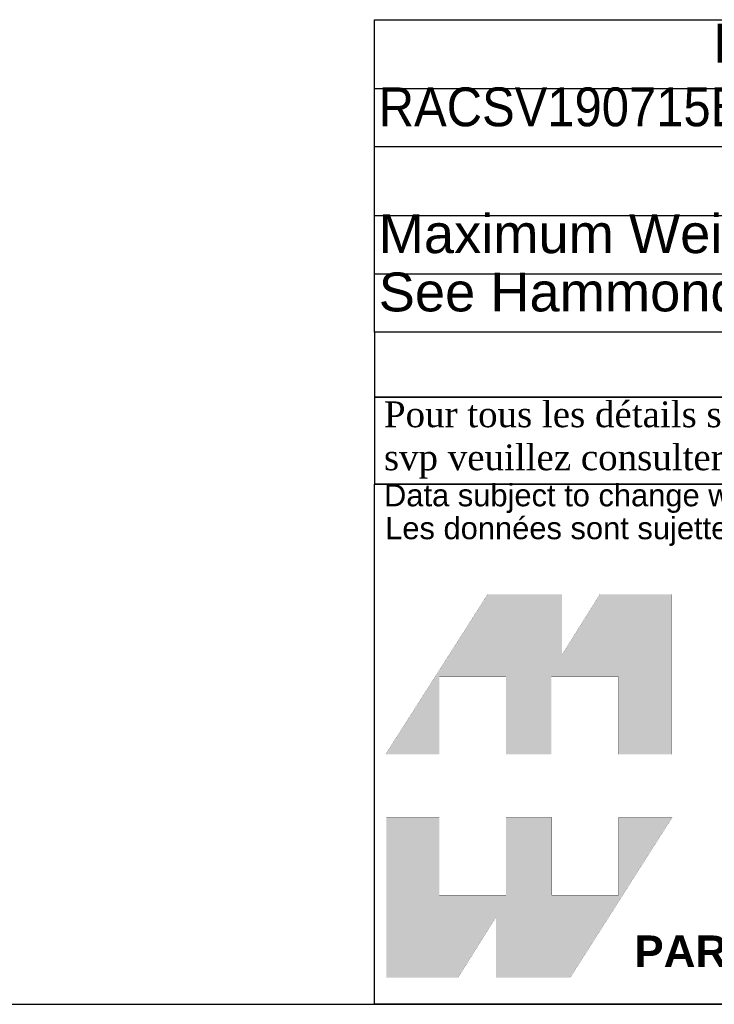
# Model space of a CAD drawing. Header units: inches. Extents: x 0 to 80, y 0 to 59.8.
# Tile 4 of 17: x 57.4 to 68.1, y 0 to 15.2. Entities that reach past the tile are written whole.
import ezdxf
from ezdxf.enums import TextEntityAlignment as Align

# ---------------------------------------------------------------- set-up
doc = ezdxf.new("R2010")
doc.units = ezdxf.units.IN
doc.header["$MEASUREMENT"] = 0
doc.layers.add('Default', color=7, linetype='Continuous')
doc.styles.add('SEACAD_Arial', font='arial.ttf')
doc.styles.add('SEACAD_ArialB', font='arialbd.ttf')

# ---------------------------------------------------------------- blocks, each defined once
blk = doc.blocks.new('SE')
at = {"color": 7, "linetype": 'Continuous'}
for p, q in [((62.864, 14.141), (80.006, 14.141)), ((69.641, 14.141), (69.641, 13.241))]:
    blk.add_line(p, q, dxfattribs=at)
blk.add_lwpolyline([(62.864, 13.241), (62.864, 15.206), (80.006, 15.206), (80.006, 13.241), (62.864, 13.241)], dxfattribs=at)
at = {"color": 7, "linetype": 'Continuous', "style": 'SEACAD_ArialB'}
blk.add_text('PART NUMBERS', height=0.6, dxfattribs=at).set_placement((68.108, 15.143), align=Align.TOP_LEFT)
at = {"color": 7, "linetype": 'Continuous', "style": 'SEACAD_Arial', "width": 0.902}
for s, p in [('RACSV190715BK1', (62.927, 14.16)), ('PAINTED BLACK TEXTURED', (69.704, 14.16))]:
    blk.add_text(s, height=0.6, dxfattribs=at).set_placement(p, align=Align.TOP_LEFT)
blk = doc.blocks.new('SE1')
at = {"color": 7, "linetype": 'Continuous'}
for p, q in [((62.864, 12.182), (80.003, 12.182)), ((62.864, 11.282), (80.003, 11.282))]:
    blk.add_line(p, q, dxfattribs=at)
blk.add_lwpolyline([(62.864, 10.382), (62.864, 13.247), (80.003, 13.247), (80.003, 10.382), (62.864, 10.382)], dxfattribs=at)
for s, style, p in [('NOTES', 'SEACAD_ArialB', (70.013, 13.184)), ('Maximum Weight 100lb', 'SEACAD_Arial', (62.927, 12.201)), ('See Hammond Website for More Information', 'SEACAD_Arial', (62.927, 11.301))]:
    blk.add_text(s, height=0.6, dxfattribs=dict(at, style=style)).set_placement(p, align=Align.TOP_LEFT)
blk = doc.blocks.new('Block1')
at = {"layer": 'Default', "linetype": 'Continuous'}
for points in [[(-0.0026, 0.7074), (0.1678, 0.7074), (0.1678, 0.9533), (0.3791, 0.9533), (0.3791, 0.7074), (0.5228, 0.7074), (0.5228, 0.9533), (0.7357, 0.9533), (0.7357, 0.7074), (0.9035, 0.7074), (0.9035, 1.2145), (0.6765, 1.2145), (0.5564, 1.0231), (0.5564, 1.2145), (0.3209, 1.2145)], [(0.9056, 0.5076), (0.7357, 0.5076), (0.7357, 0.2617), (0.5244, 0.2617), (0.5244, 0.5076), (0.3791, 0.5076), (0.3791, 0.2617), (0.1678, 0.2617), (0.1678, 0.5076), (0, 0.5076), (0, 0), (0.2271, 0), (0.3471, 0.1914), (0.3471, 0), (0.5826, 0)]]:
    blk.add_hatch(color=7, dxfattribs=at).paths.add_polyline_path(points)
at = {"layer": 'Default', "color": 7, "linetype": 'Continuous', "const_width": 0.00035}
for points in [[(-0.0026, 0.7074), (0.3209, 1.2145), (0.5564, 1.2145), (0.5564, 1.0231), (0.6765, 1.2145), (0.9035, 1.2145), (0.9035, 0.7074), (0.7357, 0.7074), (0.7357, 0.9533), (0.5228, 0.9533), (0.5228, 0.7074), (0.3791, 0.7074), (0.3791, 0.9533), (0.1678, 0.9533), (0.1678, 0.7074), (-0.0026, 0.7074)], [(0.9056, 0.5076), (0.5826, 0), (0.3471, 0), (0.3471, 0.1914), (0.2271, 0), (0, 0), (0, 0.5076), (0.1678, 0.5076), (0.1678, 0.2617), (0.3791, 0.2617), (0.3791, 0.5076), (0.5244, 0.5076), (0.5244, 0.2617), (0.7357, 0.2617), (0.7357, 0.5076), (0.9056, 0.5076)]]:
    blk.add_lwpolyline(points, close=True, dxfattribs=at)
blk = doc.blocks.new('Block13')
at = {"layer": 'Default', "color": 7, "linetype": 'Continuous'}
for p, q in [((0, 0), (0, 1.6479)), ((0, 1.6479), (3.5155, 1.6479)), ((3.5155, 0), (0, 0))]:
    blk.add_line(p, q, dxfattribs=at)
at = {"layer": 'Default', "color": 7}
blk.add_blockref('Block1', (0.0371, 0.0841), dxfattribs=at)
at = {"layer": 'Default', "attachment_point": 1}
for s, insert, char_height, width in [('{\\fArial|b0||i0||c0|p34;\\C7;\\H7.e-002;\\W1.;\\T1.;Data subject to change without notice. Isometric drawing not to scale.}', (0.0298, 1.6475), 0.07, 3.486391), ('{\\fArial|b0||i0||c0|p34;\\C7;\\H7.e-002;\\W1.;\\T1.;Les données sont sujettes à changement sans préavis.}', (0.0334, 1.5433), 0.07, 3.235631), ('{\\fArial|b1||i0||c0|p34;\\C7;\\H0.1;\\W1.;PART NO. \\P}', (0.8225, 0.2179), 0.1, 0.655523)]:
    blk.add_mtext(s, dxfattribs=dict(at, insert=insert, char_height=char_height, width=width))
blk = doc.blocks.new('Block11')
at = {"layer": 'Default', "color": 7}
blk.add_blockref('Block13', (0, 0), dxfattribs=at)
blk = doc.blocks.new('Block10')
at = {"layer": 'Default', "color": 7}
blk.add_blockref('Block11', (0, 0), dxfattribs=at)
blk = doc.blocks.new('Block2')
at = {"layer": 'Default', "color": 7, "linetype": 'Continuous'}
blk.add_line((-52.744, 0), (-0.012, 0), dxfattribs=at)
at = {"layer": 'Default', "color": 7, "xscale": 15, "yscale": 15, "zscale": 15}
blk.add_blockref('Block10', (-52.744, 0), dxfattribs=at)
blk = doc.blocks.new('Block222')
at = {"layer": 'Default', "color": 7}
blk.add_blockref('Block2', (106.578, -49.503), dxfattribs=at)

msp = doc.modelspace()

# ---------------------------------------------------------------- linework, layer by layer
at = {"layer": 'Default', "color": 7, "linetype": 'Continuous'}
msp.add_line((0, 0), (80, 0), dxfattribs=at)
for points in [[(62.864, 10.382), (62.864, 9.379), (80, 9.379), (80, 10.382), (62.864, 10.382)], [(62.864, 9.378), (62.864, 8.037), (79.994, 8.037), (79.994, 9.378), (62.864, 9.378)]]:
    msp.add_lwpolyline(points, dxfattribs=at)

# ---------------------------------------------------------------- block references
for name in ['SE', 'SE1']:
    msp.add_blockref(name, (0, 0))
at = {"layer": 'Default', "color": 7, "xscale": 0.325, "yscale": 0.325, "zscale": 0.325}
msp.add_blockref('Block222', (45.368, 16.089), dxfattribs=at)

# ---------------------------------------------------------------- texts
at = {"layer": 'Default', "insert": (62.857, 8.714), "char_height": 0.3985, "width": 17.30113, "attachment_point": 4}
msp.add_mtext('{\\fTimes New Roman|b0||i0||c0|p34;\\C7;\\H0.3985;\\W1.; Pour tous les détails sur nos produits, \\P}{\\fTimes New Roman|b0||i0||c0|p34;\\C7;\\H0.3985;\\W1.; svp veuillez consulter notre site www.hammondmfg.com                      }', dxfattribs=at)

doc.saveas('drawing.dxf')
